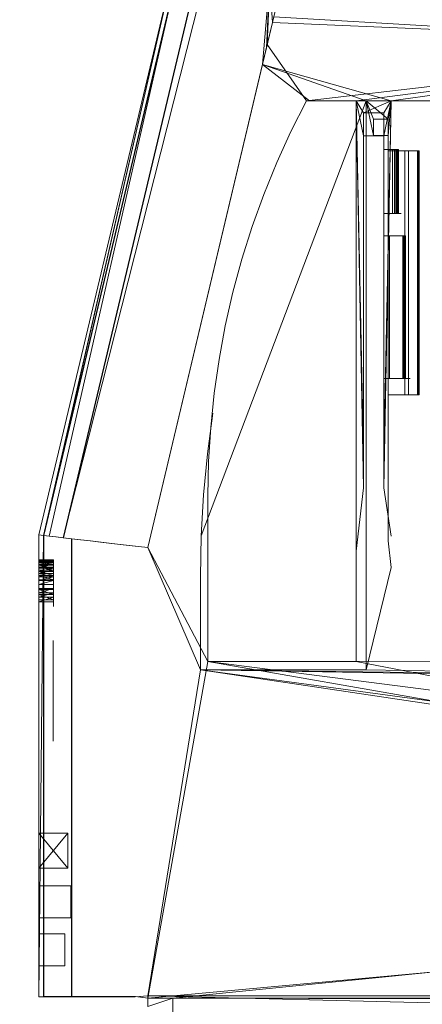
# Model space of a CAD drawing. Header units: metres. Extents: x 1314 to 1415, y -87 to -52.
# Tile 18 of 256: x 1321.306 to 1322.081, y -80.437 to -78.544. Entities that reach past the tile are written whole.
import ezdxf

# ---------------------------------------------------------------- set-up
doc = ezdxf.new("R2010")
doc.units = ezdxf.units.M
doc.header["$PDMODE"] = 65
doc.linetypes.add('AUSGEZOGEN', pattern=[0])
doc.layers.add('XR$2$Möblierung', color=4, linetype='AUSGEZOGEN', lineweight=13)
doc.layers.add('XR$3$Maßlinie 1_50', color=7, linetype='AUSGEZOGEN', lineweight=25)
doc.styles.add('ARIAL', font='arial.ttf')
doc.dimstyles.new('DIMSTYLE_12', dxfattribs={"dimtxt": 0.175, "dimasz": 0.15, "dimexe": 0, "dimexo": 0, "dimgap": 0.0875, "dimtad": 2, "dimrnd": 0.005, "dimzin": 4, "dimdsep": 46, "dimtxsty": 'ARIAL', "dimblk1": 'ALL_ML_KREIS', "dimblk2": 'ALL_ML_KREIS', "dimsah": 1, "dimcen": 0, "dimclrd": 3, "dimclre": 3, "dimclrt": 3, "dimadec": 0, "dimazin": 0, "dimtfac": 1, "dimtdec": 0, "dimtix": 1, "dimtmove": 2, "dimatfit": 3, "dimfxl": 0, "dimtzin": 0, "dimlwd": 0, "dimlwe": 25, "dimarcsym": 0})
doc.dimstyles.new('DIMSTYLE_9', dxfattribs={"dimtxt": 0.125, "dimasz": 0.15, "dimexe": 0, "dimexo": 0, "dimgap": 0.0625, "dimtad": 2, "dimrnd": 0.005, "dimzin": 4, "dimdsep": 46, "dimtxsty": 'ARIAL', "dimblk1": 'ALL_ML_KREIS', "dimblk2": 'ALL_ML_KREIS', "dimsah": 1, "dimcen": 0, "dimclrd": 3, "dimclre": 3, "dimclrt": 3, "dimadec": 0, "dimazin": 0, "dimtfac": 1, "dimtdec": 0, "dimtix": 1, "dimtmove": 2, "dimatfit": 3, "dimfxl": 0, "dimtzin": 0, "dimlwd": 0, "dimlwe": 25, "dimarcsym": 0})

# ---------------------------------------------------------------- blocks, each defined once
blk = doc.blocks.new('COMPLEXOBJECT_2')
at = {"layer": 'XR$2$Möblierung', "color": 52, "linetype": 'AUSGEZOGEN', "lineweight": 13, "transparency": 33554687}
for p, q in [((1321.6077, -78.4202), (1321.3426, -79.5346)), ((1321.6077, -78.4202), (1321.3518, -79.5357)), ((1321.6165, -78.4226), (1321.3518, -79.5357)), ((1321.6077, -78.4202), (1321.352, -79.5357)), ((1321.352, -79.5357), (1321.6168, -78.4226)), ((1321.6165, -78.4226), (1321.3627, -79.537)), ((1321.3904, -79.5402), (1321.6538, -78.4327)), ((1321.6449, -78.4665), (1321.3895, -79.5401)), ((1321.7729, -78.6307), (1321.7866, -78.4689)), ((1321.7805, -78.5988), (1321.7866, -78.4689)), ((1321.787, -78.469), (1321.7822, -78.5919)), ((1321.787, -78.469), (1321.7921, -78.5498)), ((1321.7921, -78.5498), (1321.8099, -78.4752)), ((1321.6551, -78.4917), (1321.3895, -79.5401)), ((1321.7947, -78.539), (1321.7805, -78.5988)), ((1322.8031, -78.5988), (1321.7947, -78.539)), ((1321.7921, -78.5498), (1321.7822, -78.5919)), ((1321.7921, -78.5498), (1322.798, -78.5919)), ((1321.7822, -78.5919), (1321.5521, -79.5592)), ((1321.7805, -78.5988), (1321.7729, -78.6307)), ((1321.8575, -78.7005), (1321.7822, -78.5919)), ((1321.8575, -78.7005), (1322.798, -78.5919)), ((1321.953, -78.7005), (1322.798, -78.5919)), ((1322.0207, -78.7005), (1322.798, -78.5919)), ((1321.5521, -79.5592), (1321.7729, -78.6307)), ((1321.8636, -78.7006), (1321.7729, -78.6307)), ((1321.9724, -78.7006), (1321.7729, -78.6307)), ((1322.0207, -78.7006), (1321.7729, -78.6307)), ((1321.9724, -78.7006), (1321.6553, -79.5364)), ((1321.8575, -78.7005), (1321.8277, -78.7593)), ((1321.953, -78.7005), (1321.8575, -78.7005)), ((1321.8636, -78.7006), (1321.9724, -78.7006)), ((1322.0207, -78.7005), (1321.953, -78.7005)), ((1321.953, -78.7005), (1321.9675, -79.4444)), ((1321.953, -79.5657), (1321.953, -78.7005)), ((1321.953, -78.7005), (1321.9675, -79.3821)), ((1321.953, -78.7005), (1321.9675, -78.7674)), ((1321.953, -78.7005), (1321.9675, -78.7236)), ((1321.9675, -78.7236), (1322.0207, -78.7005)), ((1321.9724, -78.7006), (1322.0207, -78.7006)), ((1321.9724, -79.6153), (1321.9724, -78.7006)), ((1321.9869, -78.7667), (1321.9724, -78.7006)), ((1321.9869, -78.7358), (1321.9724, -78.7006)), ((1322.0149, -78.7358), (1321.9724, -78.7006)), ((1322.0066, -79.4444), (1322.0207, -78.7005)), ((1322.0066, -79.3821), (1322.0207, -78.7005)), ((1322.0066, -78.7674), (1322.0207, -78.7005)), ((1322.0066, -78.7236), (1322.0207, -78.7005)), ((1322.0207, -78.7006), (1322.0149, -78.7667)), ((1322.0207, -78.7006), (1322.0149, -78.7358)), ((1322.6789, -78.7005), (1322.0207, -78.7005)), ((1322.0207, -78.7006), (1322.6683, -78.7006)), ((1322.0066, -78.7236), (1321.9675, -78.7236)), ((1321.9675, -78.7236), (1321.9675, -78.7674)), ((1321.9675, -78.7236), (1321.9675, -79.4444)), ((1321.9675, -78.7236), (1321.9675, -79.1793)), ((1322.0066, -78.7674), (1322.0066, -78.7236)), ((1322.0066, -78.7941), (1322.0066, -78.7236)), ((1321.9869, -78.7667), (1321.9869, -78.7358)), ((1321.9869, -78.7358), (1322.0149, -78.7358)), ((1322.0149, -78.7358), (1322.0149, -78.7667)), ((1322.0149, -78.7358), (1322.0149, -78.7962)), ((1321.8277, -78.7593), (1321.8004, -78.8192)), ((1321.9675, -78.7674), (1321.9675, -79.3821)), ((1321.9675, -78.7674), (1322.0066, -78.7674)), ((1321.9675, -78.7674), (1321.9675, -79.4444)), ((1322.0149, -78.7667), (1321.9869, -78.7667)), ((1322.0066, -78.7674), (1322.0066, -78.7941)), ((1322.0149, -78.7667), (1322.0149, -79.4931)), ((1322.0149, -78.7667), (1322.0149, -78.7962)), ((1322.0066, -78.917), (1322.0066, -78.7941)), ((1322.0066, -78.7941), (1322.0234, -78.7941)), ((1322.0149, -79.2656), (1322.0149, -78.7962)), ((1322.0149, -78.7962), (1322.0224, -78.7962)), ((1322.0737, -78.7962), (1322.0149, -78.7962)), ((1322.0224, -78.7962), (1322.0315, -78.7962)), ((1322.0234, -78.7941), (1322.0268, -78.7941)), ((1322.0234, -78.7941), (1322.0234, -78.917)), ((1322.0268, -78.7941), (1322.0296, -78.7941)), ((1322.0268, -78.7941), (1322.0268, -78.917)), ((1322.0296, -78.7941), (1322.0317, -78.7941)), ((1322.0296, -78.7941), (1322.0296, -78.917)), ((1322.0315, -78.7962), (1322.0398, -78.7962)), ((1322.0317, -78.7941), (1322.0333, -78.7941)), ((1322.0317, -78.7941), (1322.0317, -78.917)), ((1322.0333, -78.7941), (1322.0342, -78.7941)), ((1322.0333, -78.7941), (1322.0333, -78.917)), ((1322.0342, -78.7941), (1322.0345, -78.7941)), ((1322.0342, -78.7941), (1322.0342, -78.917)), ((1322.0345, -78.7941), (1322.0345, -78.917)), ((1322.0398, -78.7962), (1322.0472, -78.7962)), ((1322.0472, -78.7962), (1322.0538, -78.7962)), ((1322.0472, -79.2656), (1322.0472, -78.7962)), ((1322.0538, -78.7962), (1322.0595, -78.7962)), ((1322.0538, -79.2656), (1322.0538, -78.7962)), ((1322.0595, -78.7962), (1322.0643, -78.7962)), ((1322.0643, -78.7962), (1322.0682, -78.7962)), ((1322.0682, -78.7962), (1322.0712, -78.7962)), ((1322.0712, -78.7962), (1322.0732, -78.7962)), ((1322.0712, -79.2656), (1322.0712, -78.7962)), ((1322.0732, -78.7962), (1322.0743, -78.7962)), ((1322.0732, -79.2656), (1322.0732, -78.7962)), ((1322.0745, -78.7962), (1322.0737, -78.7962)), ((1322.0737, -79.2656), (1322.0737, -78.7962)), ((1322.0743, -78.7962), (1322.0745, -78.7962)), ((1322.0743, -79.2656), (1322.0743, -78.7962)), ((1322.0745, -79.2656), (1322.0745, -78.7962)), ((1321.8004, -78.8192), (1321.7755, -78.8801)), ((1321.7755, -78.8801), (1321.7532, -78.9421)), ((1322.0066, -78.96), (1322.0066, -78.917)), ((1322.0234, -78.917), (1322.0066, -78.917)), ((1322.0066, -78.917), (1322.0401, -78.917)), ((1322.0268, -78.917), (1322.0234, -78.917)), ((1322.0296, -78.917), (1322.0268, -78.917)), ((1322.0317, -78.917), (1322.0296, -78.917)), ((1322.0333, -78.917), (1322.0317, -78.917)), ((1322.0342, -78.917), (1322.0333, -78.917)), ((1322.0345, -78.917), (1322.0342, -78.917)), ((1321.7532, -78.9421), (1321.7334, -79.0049)), ((1322.0066, -79.1793), (1322.0066, -78.96)), ((1322.0066, -79.2338), (1322.0066, -78.96)), ((1322.0066, -78.96), (1322.0469, -78.96)), ((1322.0172, -78.96), (1322.0066, -78.96)), ((1322.023, -78.96), (1322.0172, -78.96)), ((1322.0172, -78.96), (1322.0172, -79.2338)), ((1322.0282, -78.96), (1322.023, -78.96)), ((1322.0328, -78.96), (1322.0282, -78.96)), ((1322.0368, -78.96), (1322.0328, -78.96)), ((1322.0402, -78.96), (1322.0368, -78.96)), ((1322.043, -78.96), (1322.0402, -78.96)), ((1322.0452, -78.96), (1322.043, -78.96)), ((1322.043, -78.96), (1322.043, -79.2338)), ((1322.0468, -78.96), (1322.0452, -78.96)), ((1322.0452, -78.96), (1322.0452, -79.2338)), ((1322.0477, -78.96), (1322.0468, -78.96)), ((1322.0468, -78.96), (1322.0468, -79.2338)), ((1322.0469, -78.96), (1322.0478, -78.96)), ((1322.0469, -79.2338), (1322.0469, -78.96)), ((1322.0481, -78.96), (1322.0477, -78.96)), ((1322.0477, -78.96), (1322.0477, -79.2338)), ((1322.0478, -78.96), (1322.0481, -78.96)), ((1322.0478, -78.96), (1322.0478, -79.2338)), ((1322.0481, -78.96), (1322.0481, -79.2338)), ((1321.7334, -79.0049), (1321.7161, -79.0684)), ((1321.7161, -79.0684), (1321.7015, -79.1326)), ((1321.7015, -79.1326), (1321.6895, -79.1973)), ((1321.9675, -79.1793), (1321.9675, -79.4444)), ((1322.0066, -79.2338), (1322.0066, -79.1793)), ((1321.6895, -79.1973), (1321.6801, -79.2625)), ((1322.0066, -79.2338), (1322.0066, -79.3821)), ((1322.0066, -79.4444), (1322.0066, -79.2338)), ((1322.0066, -79.2338), (1322.0569, -79.2338)), ((1322.0172, -79.2338), (1322.0066, -79.2338)), ((1322.0066, -79.2338), (1322.0469, -79.2338)), ((1322.023, -79.2338), (1322.0172, -79.2338)), ((1322.0282, -79.2338), (1322.023, -79.2338)), ((1322.0328, -79.2338), (1322.0282, -79.2338)), ((1322.0368, -79.2338), (1322.0328, -79.2338)), ((1322.0402, -79.2338), (1322.0368, -79.2338)), ((1322.043, -79.2338), (1322.0402, -79.2338)), ((1322.0452, -79.2338), (1322.043, -79.2338)), ((1322.0468, -79.2338), (1322.0452, -79.2338)), ((1322.0477, -79.2338), (1322.0468, -79.2338)), ((1322.0469, -79.2338), (1322.0478, -79.2338)), ((1322.0481, -79.2338), (1322.0477, -79.2338)), ((1322.0478, -79.2338), (1322.0481, -79.2338)), ((1321.6801, -79.2625), (1321.6734, -79.328)), ((1322.0149, -79.2656), (1322.0149, -79.546)), ((1322.0149, -79.4931), (1322.0149, -79.2656)), ((1322.0149, -79.2656), (1322.0737, -79.2656)), ((1322.0224, -79.2656), (1322.0149, -79.2656)), ((1322.0315, -79.2656), (1322.0224, -79.2656)), ((1322.0398, -79.2656), (1322.0315, -79.2656)), ((1322.0472, -79.2656), (1322.0398, -79.2656)), ((1322.0538, -79.2656), (1322.0472, -79.2656)), ((1322.0595, -79.2656), (1322.0538, -79.2656)), ((1322.0643, -79.2656), (1322.0595, -79.2656)), ((1322.0682, -79.2656), (1322.0643, -79.2656)), ((1322.0712, -79.2656), (1322.0682, -79.2656)), ((1322.0732, -79.2656), (1322.0712, -79.2656)), ((1322.0743, -79.2656), (1322.0732, -79.2656)), ((1322.0737, -79.2656), (1322.0745, -79.2656)), ((1322.0745, -79.2656), (1322.0743, -79.2656)), ((1321.6672, -79.3792), (1321.6775, -79.301)), ((1321.6734, -79.328), (1321.6694, -79.3937)), ((1321.6598, -79.4577), (1321.6672, -79.3792)), ((1321.6694, -79.3937), (1321.668, -79.4596)), ((1321.9675, -79.3821), (1321.9675, -79.4444)), ((1322.0066, -79.4444), (1322.0066, -79.3821)), ((1321.9675, -79.4444), (1321.953, -79.5657)), ((1322.0207, -79.5372), (1322.0066, -79.4444)), ((1321.6553, -79.5364), (1321.6598, -79.4577)), ((1321.668, -79.4596), (1321.668, -79.7781)), ((1322.0149, -79.4931), (1322.0149, -79.546)), ((1321.3426, -79.5346), (1321.3518, -79.5357)), ((1321.3426, -79.5346), (1321.352, -79.5357)), ((1321.3426, -80.4227), (1321.3426, -79.5346)), ((1321.3426, -79.5346), (1321.3426, -80.363)), ((1321.3426, -79.5346), (1321.3426, -80.1751)), ((1321.3426, -79.5346), (1321.3426, -79.5827)), ((1321.3426, -79.5868), (1321.3426, -79.5346)), ((1321.3426, -79.5915), (1321.3426, -79.5346)), ((1321.3426, -79.5967), (1321.3426, -79.5346)), ((1321.3426, -79.6024), (1321.3426, -79.5346)), ((1321.3426, -79.6086), (1321.3426, -79.5346)), ((1321.3426, -79.6153), (1321.3426, -79.5346)), ((1321.3426, -79.6224), (1321.3426, -79.5346)), ((1321.3426, -79.6299), (1321.3426, -79.5346)), ((1321.3426, -79.6378), (1321.3426, -79.5346)), ((1321.3426, -79.6461), (1321.3426, -79.5346)), ((1321.3426, -79.6547), (1321.3426, -79.5346)), ((1321.3426, -79.6636), (1321.3426, -79.5346)), ((1321.3426, -79.5346), (1321.3426, -79.5834)), ((1321.3426, -79.5346), (1321.3426, -79.5854)), ((1321.3426, -79.5346), (1321.3426, -79.5886)), ((1321.3426, -79.5346), (1321.3426, -79.593)), ((1321.3426, -79.5346), (1321.3426, -79.5986)), ((1321.3426, -79.5346), (1321.3426, -79.6053)), ((1321.3426, -79.5346), (1321.3426, -79.6128)), ((1321.3426, -79.5346), (1321.3426, -79.6212)), ((1321.3426, -79.5346), (1321.3426, -79.6302)), ((1321.3426, -79.5346), (1321.3426, -79.6397)), ((1321.3426, -79.5346), (1321.3426, -79.6496)), ((1321.3426, -79.5346), (1321.3426, -79.6596)), ((1321.3426, -79.5346), (1321.3426, -80.3016)), ((1321.3518, -79.5357), (1321.3426, -80.4227)), ((1321.3518, -79.5357), (1321.3627, -79.537)), ((1321.3518, -79.5357), (1321.3518, -80.4227)), ((1321.352, -79.5357), (1321.3632, -79.537)), ((1321.352, -80.422), (1321.352, -79.5357)), ((1321.3627, -79.537), (1321.3753, -79.5384)), ((1321.3632, -79.537), (1321.376, -79.5385)), ((1321.3753, -79.5384), (1321.3895, -79.5401)), ((1321.376, -79.5385), (1321.3904, -79.5402)), ((1321.3895, -79.5401), (1321.4053, -79.542)), ((1321.3904, -79.5402), (1321.4063, -79.5421)), ((1321.4053, -79.542), (1321.4226, -79.544)), ((1321.4053, -79.542), (1321.4053, -80.4227)), ((1321.4063, -79.5421), (1321.4236, -79.5441)), ((1321.4063, -80.422), (1321.4063, -79.5421)), ((1321.4413, -79.5462), (1321.4226, -79.544)), ((1321.4236, -79.5441), (1321.4423, -79.5463)), ((1321.4413, -79.5462), (1321.4613, -79.5485)), ((1321.6539, -79.6153), (1321.6553, -79.5364)), ((1322.0149, -79.546), (1322.0207, -79.5972)), ((1321.4423, -79.5463), (1321.4623, -79.5486)), ((1321.4613, -79.5485), (1321.4824, -79.551)), ((1321.4833, -79.5511), (1321.4623, -79.5486)), ((1321.4824, -79.551), (1321.5047, -79.5536)), ((1321.5054, -79.5537), (1321.4833, -79.5511)), ((1321.5047, -79.5536), (1321.528, -79.5563)), ((1321.5284, -79.5564), (1321.5054, -79.5537)), ((1321.528, -79.5563), (1321.5521, -79.5592)), ((1321.5521, -79.5592), (1321.5284, -79.5564)), ((1321.5521, -79.5592), (1321.668, -79.7781)), ((1321.6539, -79.7941), (1321.5521, -79.5592)), ((1321.3426, -79.5827), (1321.3426, -79.5868)), ((1321.3426, -79.5834), (1321.3426, -79.5827)), ((1321.3426, -79.5827), (1321.3706, -79.5827)), ((1321.3706, -79.5834), (1321.3426, -79.5827)), ((1321.3426, -79.5827), (1321.3706, -79.5868)), ((1321.3426, -79.5854), (1321.3426, -79.5834)), ((1321.3426, -79.5834), (1321.3706, -79.5834)), ((1321.3426, -79.5854), (1321.3706, -79.5834)), ((1321.3706, -79.5834), (1321.3706, -79.5827)), ((1321.3706, -79.5827), (1321.3706, -79.5868)), ((1321.3706, -79.5827), (1321.3706, -79.651)), ((1321.3706, -79.6163), (1321.3706, -79.5827)), ((1321.3706, -79.5827), (1321.3706, -79.6063)), ((1321.3706, -79.5854), (1321.3706, -79.5834)), ((1321.953, -79.7781), (1321.953, -79.5657)), ((1321.3426, -79.5886), (1321.3426, -79.5854)), ((1321.3426, -79.5854), (1321.3706, -79.5854)), ((1321.3706, -79.5886), (1321.3426, -79.5854)), ((1321.3426, -79.5868), (1321.3426, -79.5915)), ((1321.3426, -79.5868), (1321.3706, -79.5868)), ((1321.3706, -79.5868), (1321.3426, -79.5915)), ((1321.3426, -79.593), (1321.3426, -79.5886)), ((1321.3426, -79.5886), (1321.3706, -79.5886)), ((1321.3426, -79.593), (1321.3706, -79.5886)), ((1321.3426, -79.5915), (1321.3426, -79.5967)), ((1321.3426, -79.5915), (1321.3706, -79.5915)), ((1321.3706, -79.5915), (1321.3426, -79.5967)), ((1321.3426, -79.5986), (1321.3426, -79.593)), ((1321.3426, -79.593), (1321.3706, -79.593)), ((1321.3706, -79.5986), (1321.3426, -79.593)), ((1321.3426, -79.5967), (1321.3426, -79.6024)), ((1321.3426, -79.5967), (1321.3706, -79.6024)), ((1321.3426, -79.5967), (1321.3706, -79.5967)), ((1321.3426, -79.6053), (1321.3426, -79.5986)), ((1321.3426, -79.5986), (1321.3706, -79.5986)), ((1321.3426, -79.6053), (1321.3706, -79.5986)), ((1321.3426, -79.6024), (1321.3426, -79.6086)), ((1321.3426, -79.6024), (1321.3706, -79.6024)), ((1321.3706, -79.6024), (1321.3426, -79.6086)), ((1321.3706, -79.5886), (1321.3706, -79.5854)), ((1321.3706, -79.5868), (1321.3706, -79.5915)), ((1321.3706, -79.5868), (1321.3706, -79.651)), ((1321.3706, -79.593), (1321.3706, -79.5886)), ((1321.3706, -79.5915), (1321.3706, -79.5967)), ((1321.3706, -79.5915), (1321.3706, -79.651)), ((1321.3706, -79.5986), (1321.3706, -79.593)), ((1321.3706, -79.5967), (1321.3706, -79.6024)), ((1321.3706, -79.5967), (1321.3706, -79.651)), ((1321.3706, -79.6053), (1321.3706, -79.5986)), ((1321.3706, -79.6024), (1321.3706, -79.6086)), ((1321.3706, -79.6024), (1321.3706, -79.651)), ((1322.0207, -79.5972), (1321.9724, -79.7941)), ((1321.3426, -79.6128), (1321.3426, -79.6053)), ((1321.3426, -79.6053), (1321.3706, -79.6053)), ((1321.3706, -79.6128), (1321.3426, -79.6053)), ((1321.3426, -79.6086), (1321.3426, -79.6153)), ((1321.3426, -79.6086), (1321.3706, -79.6153)), ((1321.3426, -79.6086), (1321.3706, -79.6086)), ((1321.3426, -79.6212), (1321.3426, -79.6128)), ((1321.3426, -79.6128), (1321.3706, -79.6128)), ((1321.3706, -79.6212), (1321.3426, -79.6128)), ((1321.3426, -79.6153), (1321.3426, -79.6224)), ((1321.3426, -79.6224), (1321.3706, -79.6153)), ((1321.3426, -79.6153), (1321.3706, -79.6153)), ((1321.3426, -79.6302), (1321.3426, -79.6212)), ((1321.3426, -79.6212), (1321.3706, -79.6212)), ((1321.3706, -79.6128), (1321.3706, -79.6053)), ((1321.3706, -79.651), (1321.3706, -79.6063)), ((1321.3706, -79.6063), (1321.3706, -79.6722)), ((1321.3706, -79.6163), (1321.3706, -79.6063)), ((1321.3706, -79.6086), (1321.3706, -79.6153)), ((1321.3706, -79.6212), (1321.3706, -79.6128)), ((1321.3706, -79.6153), (1321.3706, -79.6224)), ((1321.3706, -79.6722), (1321.3706, -79.6163)), ((1321.3706, -79.6302), (1321.3706, -79.6212)), ((1321.6539, -79.7941), (1321.6539, -79.6153)), ((1321.9724, -79.6153), (1321.9724, -79.7941)), ((1321.3426, -79.6224), (1321.3426, -79.6299)), ((1321.3426, -79.6299), (1321.3706, -79.6224)), ((1321.3426, -79.6224), (1321.3706, -79.6224)), ((1321.3426, -79.6299), (1321.3426, -79.6378)), ((1321.3426, -79.6299), (1321.3706, -79.6299)), ((1321.3426, -79.6397), (1321.3426, -79.6302)), ((1321.3426, -79.6302), (1321.3706, -79.6302)), ((1321.3426, -79.6378), (1321.3426, -79.6461)), ((1321.3426, -79.6461), (1321.3706, -79.6378)), ((1321.3426, -79.6378), (1321.3706, -79.6378)), ((1321.3426, -79.6496), (1321.3426, -79.6397)), ((1321.3426, -79.6397), (1321.3706, -79.6397)), ((1321.3706, -79.6496), (1321.3426, -79.6397)), ((1321.3706, -79.6224), (1321.3706, -79.6299)), ((1321.3706, -79.6299), (1321.3706, -79.6378)), ((1321.3706, -79.6397), (1321.3706, -79.6302)), ((1321.3706, -79.6378), (1321.3706, -79.6461)), ((1321.3706, -79.6496), (1321.3706, -79.6397)), ((1321.3426, -79.6461), (1321.3426, -79.6547)), ((1321.3426, -79.6547), (1321.3706, -79.6461)), ((1321.3426, -79.6461), (1321.3706, -79.6461)), ((1321.3426, -79.6596), (1321.3426, -79.6496)), ((1321.3426, -79.6496), (1321.3706, -79.6496)), ((1321.3706, -79.6596), (1321.3426, -79.6496)), ((1321.3426, -79.6547), (1321.3426, -79.6636)), ((1321.3426, -79.6636), (1321.3706, -79.6547)), ((1321.3426, -79.6547), (1321.3706, -79.6547)), ((1321.3426, -79.6596), (1321.3426, -80.3016)), ((1321.3426, -80.108), (1321.3426, -79.6596)), ((1321.3426, -79.6596), (1321.3706, -79.6596)), ((1321.3706, -79.6461), (1321.3706, -79.6547)), ((1321.3706, -79.6596), (1321.3706, -79.6496)), ((1321.3706, -79.6547), (1321.3706, -79.6636)), ((1321.3426, -79.6636), (1321.3426, -80.1751)), ((1321.3426, -79.6636), (1321.3706, -79.6636)), ((1321.3426, -80.108), (1321.3426, -79.6636)), ((1321.3705, -79.76), (1321.3705, -79.7376)), ((1321.3705, -79.7376), (1321.3705, -79.9277)), ((1321.3705, -79.7376), (1321.3705, -79.8473)), ((1321.3705, -79.7376), (1321.3705, -79.8474)), ((1321.3705, -79.7388), (1321.3705, -79.7376)), ((1321.3705, -79.7376), (1321.3705, -79.8597)), ((1321.3705, -79.8338), (1321.3705, -79.7376)), ((1321.3705, -79.7376), (1321.3705, -79.8659)), ((1321.3705, -79.8622), (1321.3705, -79.7376)), ((1321.3705, -79.7376), (1321.3705, -79.8156)), ((1321.3705, -79.7427), (1321.3705, -79.7388)), ((1321.3705, -79.7498), (1321.3705, -79.7427)), ((1321.3705, -79.7608), (1321.3705, -79.7498)), ((1321.3705, -79.8215), (1321.3705, -79.7586)), ((1321.3705, -79.7586), (1321.3705, -79.7607)), ((1321.3705, -79.8189), (1321.3705, -79.76)), ((1321.3705, -79.8182), (1321.3705, -79.76)), ((1321.3705, -79.7828), (1321.3705, -79.7605)), ((1321.3705, -79.7607), (1321.3705, -79.7635)), ((1321.3705, -79.7744), (1321.3705, -79.7608)), ((1321.3705, -79.7635), (1321.3705, -79.7673)), ((1321.3705, -79.7673), (1321.3705, -79.7772)), ((1321.3705, -79.7894), (1321.3705, -79.7744)), ((1321.3705, -79.7772), (1321.3705, -79.7894)), ((1321.3705, -79.9277), (1321.3705, -79.7828)), ((1321.3705, -79.7992), (1321.3705, -79.7894)), ((1321.3705, -79.7894), (1321.3705, -79.7983)), ((1321.5521, -80.4251), (1321.668, -79.7781)), ((1321.668, -79.7781), (1322.5521, -79.933)), ((1321.668, -79.7781), (1322.5199, -79.8876)), ((1321.668, -79.7781), (1321.953, -79.7781)), ((1321.953, -79.7781), (1322.5199, -79.7758)), ((1321.953, -79.7781), (1322.5199, -79.8876)), ((1321.3705, -79.7983), (1321.3705, -79.8065)), ((1321.3705, -79.8081), (1321.3705, -79.7992)), ((1321.3705, -79.8065), (1321.3705, -79.8133)), ((1321.3705, -79.8162), (1321.3705, -79.8081)), ((1321.6539, -79.7941), (1321.5521, -80.421)), ((1322.7696, -79.9607), (1321.6539, -79.7941)), ((1322.4531, -79.9023), (1321.6539, -79.7941)), ((1322.4531, -79.8073), (1321.6539, -79.7941)), ((1322.6878, -79.8073), (1321.6539, -79.7941)), ((1321.9724, -79.7941), (1321.6539, -79.7941)), ((1321.9724, -79.7941), (1322.6878, -79.8073)), ((1321.3705, -79.8133), (1321.3705, -79.8179)), ((1321.3705, -79.8235), (1321.3705, -79.8162)), ((1321.3705, -79.8179), (1321.3705, -79.8206)), ((1321.3705, -79.8405), (1321.3705, -79.8182)), ((1321.3705, -79.8413), (1321.3705, -79.8189)), ((1321.3705, -79.8206), (1321.3705, -79.8215)), ((1321.3705, -79.8298), (1321.3705, -79.8235)), ((1321.3705, -79.8349), (1321.3705, -79.8298)), ((1321.3705, -79.8685), (1321.3705, -79.8338)), ((1321.3705, -79.8387), (1321.3705, -79.8349)), ((1321.3705, -79.9277), (1321.3705, -79.8381)), ((1321.3705, -79.8412), (1321.3705, -79.8387)), ((1321.3705, -79.9052), (1321.3705, -79.8405)), ((1321.3705, -79.8506), (1321.3705, -79.8412)), ((1321.3705, -79.9277), (1321.3705, -79.8413)), ((1321.3705, -79.9277), (1321.3705, -79.8433)), ((1321.3705, -79.8433), (1321.3705, -79.8442)), ((1321.3705, -79.8442), (1321.3705, -79.8492)), ((1321.3705, -79.8473), (1321.3705, -79.8637)), ((1321.3705, -79.8688), (1321.3705, -79.8473)), ((1321.3705, -79.8474), (1321.3705, -79.8744)), ((1321.3705, -79.8731), (1321.3705, -79.8474)), ((1321.3705, -79.8492), (1321.3705, -79.8619)), ((1321.3705, -79.862), (1321.3705, -79.8506)), ((1321.3705, -79.8597), (1321.3705, -79.9011)), ((1321.3705, -79.8619), (1321.3705, -79.8881)), ((1321.3705, -79.8759), (1321.3705, -79.862)), ((1321.3705, -79.9011), (1321.3705, -79.8622)), ((1321.3705, -79.8637), (1321.3705, -79.8773)), ((1321.3705, -79.8659), (1321.3705, -79.9011)), ((1321.3705, -79.9011), (1321.3705, -79.8685)), ((1321.3705, -79.8838), (1321.3705, -79.8688)), ((1321.3705, -79.8929), (1321.3705, -79.8731)), ((1321.3705, -79.8744), (1321.3705, -79.8951)), ((1321.3705, -79.9277), (1321.3705, -79.8759)), ((1321.3705, -79.8773), (1321.3705, -79.8879)), ((1321.3705, -79.8942), (1321.3705, -79.8838)), ((1321.3705, -79.8879), (1321.3705, -79.8956)), ((1321.3705, -79.8881), (1321.3705, -79.9277)), ((1321.3705, -79.901), (1321.3705, -79.8929)), ((1321.3705, -79.9019), (1321.3705, -79.8942)), ((1321.3705, -79.8951), (1321.3705, -79.9033)), ((1321.3705, -79.8956), (1321.3705, -79.9011)), ((1321.3705, -79.9082), (1321.3705, -79.901)), ((1321.3705, -79.9011), (1321.3705, -79.9051)), ((1321.3705, -79.9066), (1321.3705, -79.9019)), ((1321.3705, -79.9033), (1321.3705, -79.9104)), ((1321.3705, -79.9051), (1321.3705, -79.9074)), ((1321.3705, -79.9277), (1321.3705, -79.9052)), ((1321.3705, -79.9082), (1321.3705, -79.9066)), ((1321.3705, -79.9074), (1321.3705, -79.9082)), ((1321.3705, -79.9203), (1321.3705, -79.9082)), ((1321.3705, -79.9104), (1321.3705, -79.9166)), ((1321.3705, -79.9166), (1321.3705, -79.9217)), ((1321.3705, -79.925), (1321.3705, -79.9203)), ((1321.3705, -79.9217), (1321.3705, -79.9257)), ((1321.3705, -79.9283), (1321.3705, -79.925)), ((1321.3705, -79.9257), (1321.3705, -79.9286)), ((1321.3705, -79.9303), (1321.3705, -79.9283)), ((1321.3705, -79.9286), (1321.3705, -79.9309)), ((1321.3705, -79.9309), (1321.3705, -79.9303)), ((1321.3426, -80.108), (1321.3426, -80.3016)), ((1321.3426, -80.1751), (1321.3426, -80.108)), ((1321.3426, -80.108), (1321.3706, -80.108)), ((1321.3985, -80.1751), (1321.3426, -80.108)), ((1321.3985, -80.108), (1321.3426, -80.108)), ((1321.3426, -80.1751), (1321.3985, -80.108)), ((1321.3985, -80.108), (1321.3706, -80.108)), ((1321.3985, -80.1751), (1321.3985, -80.108)), ((1321.3426, -80.1751), (1321.3426, -80.3016)), ((1321.3426, -80.2092), (1321.3426, -80.1751)), ((1321.3426, -80.1751), (1321.3426, -80.363)), ((1321.3426, -80.1751), (1321.3985, -80.1751)), ((1321.3426, -80.2092), (1321.3426, -80.3016)), ((1321.3426, -80.2707), (1321.3426, -80.2092)), ((1321.3426, -80.2092), (1321.4041, -80.2092)), ((1321.4041, -80.2092), (1321.4041, -80.2707)), ((1321.3426, -80.3016), (1321.3426, -80.2707)), ((1321.4041, -80.2707), (1321.3426, -80.2707)), ((1321.3426, -80.3016), (1321.3426, -80.4227)), ((1321.3426, -80.363), (1321.3426, -80.3016)), ((1321.3426, -80.3016), (1321.3929, -80.3016)), ((1321.3929, -80.3016), (1321.3929, -80.363)), ((1321.3426, -80.363), (1321.3426, -80.4227)), ((1321.3426, -80.363), (1321.3929, -80.363)), ((1321.5521, -80.4251), (1322.1181, -80.3734)), ((1321.6003, -80.4251), (1322.1181, -80.3734)), ((1321.352, -80.422), (1321.3426, -80.4227)), ((1321.3426, -80.4227), (1321.3518, -80.4227)), ((1321.3518, -80.4227), (1321.3627, -80.4227)), ((1321.3632, -80.422), (1321.352, -80.422)), ((1321.3627, -80.4227), (1321.3753, -80.4227)), ((1321.376, -80.422), (1321.3632, -80.422)), ((1321.3753, -80.4227), (1321.3895, -80.4227)), ((1321.3904, -80.422), (1321.376, -80.422)), ((1321.3895, -80.4227), (1321.4053, -80.4227)), ((1321.4063, -80.422), (1321.3904, -80.422)), ((1321.4053, -80.4227), (1321.4226, -80.4227)), ((1321.4236, -80.422), (1321.4063, -80.422)), ((1321.4226, -80.4227), (1321.4413, -80.4227)), ((1321.4423, -80.422), (1321.4236, -80.422)), ((1321.4413, -80.4227), (1321.4613, -80.4227)), ((1321.4623, -80.422), (1321.4423, -80.422)), ((1321.4613, -80.4227), (1321.4824, -80.4227)), ((1321.4833, -80.422), (1321.4623, -80.422)), ((1321.4824, -80.4227), (1321.5047, -80.4227)), ((1321.5054, -80.422), (1321.4833, -80.422)), ((1321.5047, -80.4227), (1321.528, -80.4227)), ((1321.5284, -80.422), (1321.5054, -80.422)), ((1321.528, -80.4227), (1321.5521, -80.421)), ((1321.5521, -80.4251), (1321.5284, -80.422)), ((1321.5521, -80.421), (1321.5521, -80.4386)), ((1322.1927, -80.4365), (1321.5521, -80.421)), ((1322.2027, -80.421), (1321.5521, -80.421)), ((1321.5521, -80.421), (1322.1165, -80.421)), ((1322.0866, -80.421), (1321.5521, -80.421)), ((1321.5521, -80.4413), (1321.6003, -80.4251)), ((1321.5521, -80.4251), (1321.6003, -80.4251)), ((1321.5521, -80.4413), (1321.5521, -80.4251)), ((1321.6003, -80.4251), (1322.0939, -80.4251)), ((1322.1977, -80.4251), (1321.6003, -80.4251)), ((1321.6003, -80.6207), (1321.6003, -80.4251)), ((1321.6003, -80.4251), (1322.1964, -80.4269))]:
    blk.add_line(p, q, dxfattribs=at)
blk = doc.blocks.new('ALL_ML_KREIS')
at = {"color": 0, "linetype": 'ByBlock', "lineweight": -2}
for p, q in [((0, -0.5), (0, 0.5)), ((-1, 0), (0.5, 0))]:
    blk.add_line(p, q, dxfattribs=at)
blk.add_circle((0, 0), 0.15, dxfattribs=at)
blk = doc.blocks.new('*D100')
at = {"layer": 'DEFPOINTS', "color": 3, "linetype": 'AUSGEZOGEN', "lineweight": 25, "transparency": 33554687}
for p in [(1318.1917, -74.2409), (1332.4917, -75.3797), (1318.1917, -83.7271)]:
    blk.add_point(p, dxfattribs=at)
at = {"layer": 'XR$3$Maßlinie 1_50', "color": 3, "linetype": 'AUSGEZOGEN', "lineweight": -2, "transparency": 33554687}
for p, q in [((1318.1917, -83.4271), (1318.1917, -83.7271)), ((1332.4917, -83.4271), (1332.4917, -83.7271)), ((1318.1917, -83.7271), (1332.4917, -83.7271))]:
    blk.add_line(p, q, dxfattribs=at)
at = {"layer": 'XR$3$Maßlinie 1_50', "color": 3, "linetype": 'AUSGEZOGEN', "lineweight": 25, "transparency": 33554687, "xscale": 0.15, "yscale": 0.15, "zscale": 0.15, "rotation": 180}
blk.add_blockref('ALL_ML_KREIS', (1318.1917, -83.7271), dxfattribs=at)
at = {"layer": 'XR$3$Maßlinie 1_50', "color": 3, "linetype": 'AUSGEZOGEN', "lineweight": 25, "transparency": 33554687, "xscale": 0.15, "yscale": 0.15, "zscale": 0.15}
blk.add_blockref('ALL_ML_KREIS', (1332.4917, -83.7271), dxfattribs=at)
at = {"layer": 'XR$3$Maßlinie 1_50', "color": 3, "linetype": 'AUSGEZOGEN', "lineweight": 25, "transparency": 33554687, "insert": (1325.3461, -83.6124), "char_height": 0.125, "width": 0.625, "attachment_point": 5, "style": 'ARIAL'}
blk.add_mtext('\\A1;{\\A1;{14.30\\H0.082500;\\S^ ;}}', dxfattribs=at)
blk = doc.blocks.new('*D103')
at = {"layer": 'DEFPOINTS', "color": 3, "linetype": 'AUSGEZOGEN', "lineweight": 25, "transparency": 33554687}
for p in [(1332.4917, -77.3423), (1318.1917, -77.5418), (1318.1917, -84.3412)]:
    blk.add_point(p, dxfattribs=at)
at = {"layer": 'XR$3$Maßlinie 1_50', "color": 3, "linetype": 'AUSGEZOGEN', "lineweight": -2, "transparency": 33554687}
for p, q in [((1318.1917, -84.0412), (1318.1917, -84.3412)), ((1332.4917, -84.0412), (1332.4917, -84.3412)), ((1318.1917, -84.3412), (1332.4917, -84.3412))]:
    blk.add_line(p, q, dxfattribs=at)
at = {"layer": 'XR$3$Maßlinie 1_50', "color": 3, "linetype": 'AUSGEZOGEN', "lineweight": 25, "transparency": 33554687, "xscale": 0.15, "yscale": 0.15, "zscale": 0.15, "rotation": 180}
blk.add_blockref('ALL_ML_KREIS', (1318.1917, -84.3412), dxfattribs=at)
at = {"layer": 'XR$3$Maßlinie 1_50', "color": 3, "linetype": 'AUSGEZOGEN', "lineweight": 25, "transparency": 33554687, "xscale": 0.15, "yscale": 0.15, "zscale": 0.15}
blk.add_blockref('ALL_ML_KREIS', (1332.4917, -84.3412), dxfattribs=at)
at = {"layer": 'XR$3$Maßlinie 1_50', "color": 3, "linetype": 'AUSGEZOGEN', "lineweight": 25, "transparency": 33554687, "insert": (1325.3481, -84.2007), "char_height": 0.175, "width": 0.875, "attachment_point": 5, "style": 'ARIAL'}
blk.add_mtext('\\A1;{\\fArial|i0|b1;\\A1;{14.30\\H0.115500;\\S^ ;}}', dxfattribs=at)
blk = doc.blocks.new('*D119')
at = {"layer": 'DEFPOINTS', "color": 3, "linetype": 'AUSGEZOGEN', "lineweight": 25, "transparency": 33554687}
for p in [(1318.5917, -77.0472), (1332.0917, -78.1019), (1318.5917, -83.1268)]:
    blk.add_point(p, dxfattribs=at)
at = {"layer": 'XR$3$Maßlinie 1_50', "color": 3, "linetype": 'AUSGEZOGEN', "lineweight": -2, "transparency": 33554687}
for p, q in [((1318.5917, -82.8268), (1318.5917, -83.1268)), ((1332.0917, -82.8218), (1332.0917, -83.1268)), ((1318.5917, -83.1268), (1332.0917, -83.1268))]:
    blk.add_line(p, q, dxfattribs=at)
at = {"layer": 'XR$3$Maßlinie 1_50', "color": 3, "linetype": 'AUSGEZOGEN', "lineweight": 25, "transparency": 33554687, "xscale": 0.15, "yscale": 0.15, "zscale": 0.15, "rotation": 180}
blk.add_blockref('ALL_ML_KREIS', (1318.5917, -83.1268), dxfattribs=at)
at = {"layer": 'XR$3$Maßlinie 1_50', "color": 3, "linetype": 'AUSGEZOGEN', "lineweight": 25, "transparency": 33554687, "xscale": 0.15, "yscale": 0.15, "zscale": 0.15}
blk.add_blockref('ALL_ML_KREIS', (1332.0917, -83.1268), dxfattribs=at)
at = {"layer": 'XR$3$Maßlinie 1_50', "color": 3, "linetype": 'AUSGEZOGEN', "lineweight": 25, "transparency": 33554687, "insert": (1325.3461, -83.0121), "char_height": 0.125, "width": 0.625, "attachment_point": 5, "style": 'ARIAL'}
blk.add_mtext('\\A1;{\\A1;{13.50\\H0.082500;\\S^ ;}}', dxfattribs=at)

msp = doc.modelspace()

# ---------------------------------------------------------------- block references
at = {"layer": 'XR$2$Möblierung', "color": 52, "linetype": 'AUSGEZOGEN', "lineweight": 13, "transparency": 33554687}
msp.add_blockref('COMPLEXOBJECT_2', (0, 0), dxfattribs=at)

# ---------------------------------------------------------------- dimensions: what is measured, and where the dimension line sits
at = {"layer": 'XR$3$Maßlinie 1_50', "color": 3, "linetype": 'AUSGEZOGEN', "lineweight": 25, "transparency": 33554687}
for base, p1, p2, dimstyle, picture, middle in [((1332.4917, -83.7271), (1318.1917, -83.4271), (1332.4917, -83.4271), 'DIMSTYLE_9', '*D100', (1325.3461, -83.6124)), ((1332.0917, -83.1268), (1318.5917, -82.8268), (1332.0917, -82.8218), 'DIMSTYLE_9', '*D119', (1325.3461, -83.0121)), ((1332.4917, -84.3412), (1318.1917, -84.0412), (1332.4917, -84.0412), 'DIMSTYLE_12', '*D103', (1325.3481, -84.2007))]:
    dim = msp.add_linear_dim(base=base, p1=p1, p2=p2, dimstyle=dimstyle, override={"dimpost": '<>', "dimclrd": 3, "dimclre": 3, "dimclrt": 3, "dimlwd": 0, "dimlwe": 25}, dxfattribs=at)
    dim.commit()
    dim.dimension.update_dxf_attribs({"geometry": picture, "text_midpoint": middle, "dimtype": 160})

doc.saveas('drawing.dxf')
